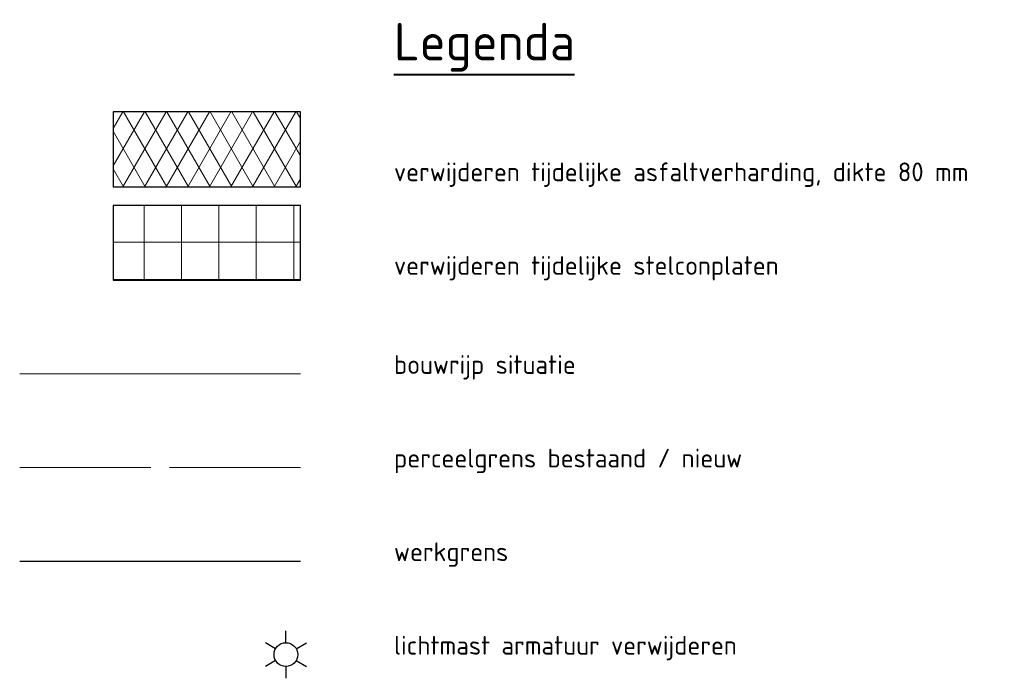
# Model space of a CAD drawing. Header units: metres. Extents: x 174423 to 175128, y 462196 to 462742.
# Tile 6 of 137: x 175075 to 175128, y 462479 to 462514. Entities that reach past the tile are written whole.
import ezdxf

# ---------------------------------------------------------------- set-up
doc = ezdxf.new("R2010")
doc.units = ezdxf.units.M
doc.layers.add('-DR-alg-projectgrens 1-500', color=80, linetype='PROJECTGRENS_1-500')
doc.layers.add('-DR-v-inr-lichtmast', color=50, linetype='Continuous')
for name, color, linetype, lineweight in [('-DR-v-vh-arc-asfalt', 252, 'Continuous', 9), ('-DR-v-vh-arc-stelconplaten', 252, 'Continuous', 9), ('B-WE-OG-BGT-G', 8, 'Continuous', 20), ('B-XX-KG-GRENS_PERCEEL-G', 213, 'Continuous', 20), ('N-PV-KG-GRENS_PERCEEL-G', 1, 'Continuous', 20), ('N-XX-AL-LEGENDA-G', 7, 'Continuous', 25), ('N-XX-AL-T20', 7, 'Continuous', 25), ('N-XX-AL-T40', 7, 'Continuous', 40)]:
    doc.layers.add(name, color=color, linetype=linetype, lineweight=lineweight)
doc.styles.add('NLCS-ISO-M500-T20', font='NLCS-ISO.ttf', dxfattribs={"height": 1})
doc.styles.add('NLCS-ISO-M500-T40', font='NLCS-ISO.ttf', dxfattribs={"height": 2})
doc.linetypes.add('PROJECTGRENS_1-500', pattern='A,0.8,-0.32,[133,ltypeshp.shx,S=0.32,R=0,X=-0.32,Y=0],-0.32,3.18', length=4.62)

# ---------------------------------------------------------------- blocks, each defined once
blk = doc.blocks.new('lichtmast')
at = {"ltscale": 0.1}
for p, q in [((0, 0.127), (0, 0.253)), ((-0.11, 0.063), (-0.219, 0.127)), ((0.11, 0.063), (0.219, 0.127)), ((-0.11, -0.063), (-0.219, -0.127)), ((0.11, -0.063), (0.219, -0.127)), ((0, -0.127), (0, -0.253))]:
    blk.add_line(p, q, dxfattribs=at)
blk.add_circle((0, 0), 0.127, dxfattribs=at)

msp = doc.modelspace()

# ---------------------------------------------------------------- hatches: boundary and pattern name
at = {"layer": '-DR-v-vh-arc-asfalt'}
h = msp.add_hatch(dxfattribs=at)
h.set_pattern_fill('AVH-ASFALT', color=256, pattern_type=2)
h.set_pattern_definition([(60, (0, 0), (-0.8660254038, 0.5), []), (120, (0, 0), (-0.8660254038, -0.5), [])])
h.paths.add_polyline_path([(175090.357, 462508.966), (175080.357, 462508.966), (175080.357, 462504.966), (175090.357, 462504.966)])
at = {"layer": '-DR-v-vh-arc-stelconplaten'}
h = msp.add_hatch(dxfattribs=at)
h.set_pattern_fill('AVH-BETONPLAAT_BLOK', color=256, pattern_type=2)
h.set_pattern_definition([(0, (0, 0), (0, 2), []), (90, (0, 0), (-2, 1e-16), [])])
h.paths.add_polyline_path([(175090.357, 462503.966), (175080.357, 462503.966), (175080.357, 462499.966), (175090.357, 462499.966)])

# ---------------------------------------------------------------- linework, layer by layer
at = {"layer": '-DR-alg-projectgrens 1-500'}
msp.add_lwpolyline([(175075.357, 462484.966), (175090.357, 462484.966)], dxfattribs=at)
at = {"layer": 'B-WE-OG-BGT-G', "ltscale": 0.5, "flags": 128}
msp.add_lwpolyline([(175090.357, 462494.966), (175075.357, 462494.966)], dxfattribs=at)
at = {"layer": 'B-XX-KG-GRENS_PERCEEL-G', "flags": 128}
msp.add_lwpolyline([(175075.357, 462489.966), (175082.357, 462489.966)], dxfattribs=at)
at = {"layer": 'N-PV-KG-GRENS_PERCEEL-G'}
msp.add_lwpolyline([(175083.357, 462489.966), (175090.357, 462489.966)], dxfattribs=at)
at = {"layer": 'N-XX-AL-LEGENDA-G'}
for points in [[(175080.357, 462504.966), (175090.357, 462504.966), (175090.357, 462508.966), (175080.357, 462508.966)], [(175080.357, 462499.966), (175090.357, 462499.966), (175090.357, 462503.966), (175080.357, 462503.966)]]:
    msp.add_lwpolyline(points, close=True, dxfattribs=at)
at = {"layer": 'N-XX-AL-T40'}
msp.add_line((175095.357, 462510.966), (175104.998, 462510.966), dxfattribs=at)

# ---------------------------------------------------------------- block references
at = {"layer": '-DR-v-inr-lichtmast', "xscale": 5, "yscale": 5, "zscale": 5}
msp.add_blockref('lichtmast', (175089.582, 462479.969), dxfattribs=at)

# ---------------------------------------------------------------- texts
at = {"layer": 'N-XX-AL-T20', "style": 'NLCS-ISO-M500-T20'}
for s, p in [('bouwrijp situatie', (175095.357, 462494.966)), ('perceelgrens bestaand / nieuw', (175095.357, 462489.966)), ('werkgrens', (175095.357, 462484.966)), ('lichtmast armatuur verwijderen', (175095.357, 462479.966))]:
    msp.add_text(s, height=1, rotation=0, dxfattribs=at).set_placement(p)
at = {"layer": 'N-XX-AL-T20', "char_height": 1, "width": 56.43671, "attachment_point": 7, "rotation": 0, "style": 'NLCS-ISO-M500-T20'}
for s, insert in [('verwijderen tijdelijke asfaltverharding, dikte 80 mm', (175095.357, 462504.956)), ('verwijderen tijdelijke stelconplaten', (175095.357, 462499.956))]:
    msp.add_mtext(s, dxfattribs=dict(at, insert=insert))
at = {"layer": 'N-XX-AL-T40', "style": 'NLCS-ISO-M500-T40'}
msp.add_text('Legenda', height=2, dxfattribs=at).set_placement((175095.357, 462511.716))

doc.saveas('drawing.dxf')
